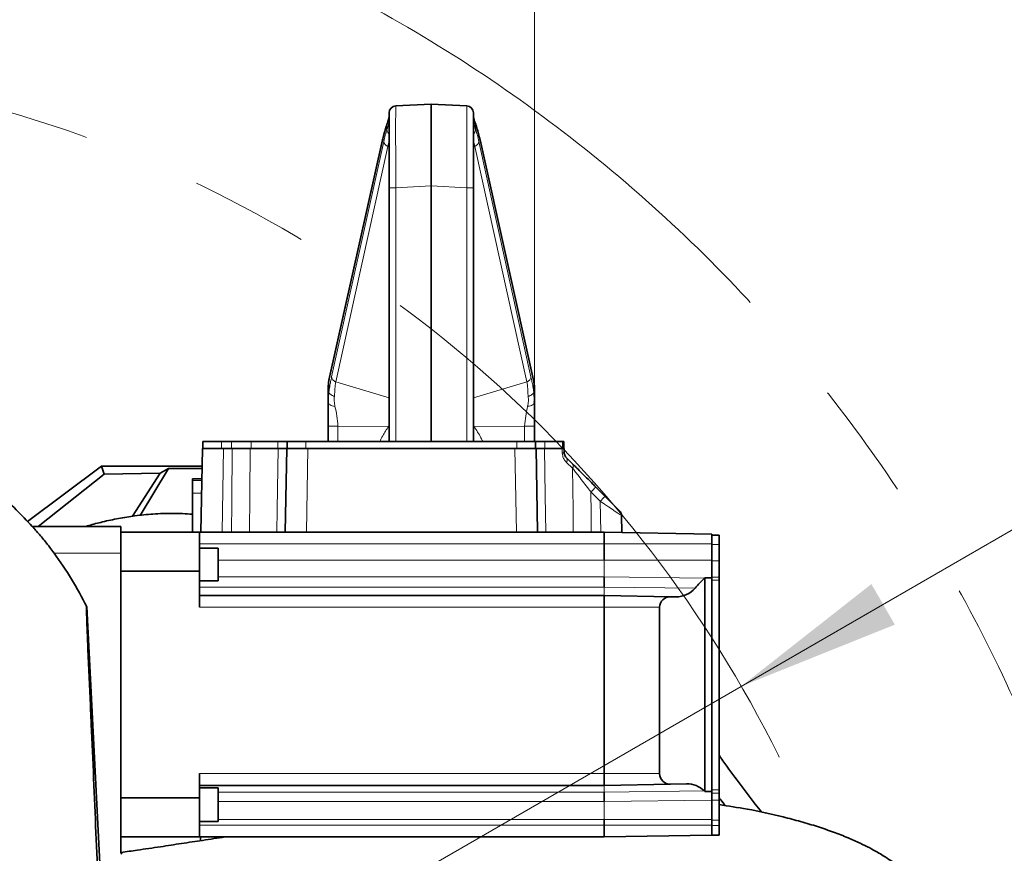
# Model space of a CAD drawing. Header units: millimetres. Extents: x 0 to 12429, y 0 to 8400.
# Tile 76 of 139: x 7220 to 7640, y 1815 to 2171. Entities that reach past the tile are written whole.
import ezdxf

# ---------------------------------------------------------------- set-up
doc = ezdxf.new("R2010")
doc.units = ezdxf.units.MM
doc.header["$LTSCALE"] = 20
doc.linetypes.add('CENTERX2', pattern=[20.32, 12.7, -2.54, 2.54, -2.54])
doc.styles.add('SLDTEXTSTYLE0', font='TXT', dxfattribs={"width": 0.605})
doc.dimstyles.new('SLDDIMSTYLE0', dxfattribs={"dimtxt": 70, "dimasz": 70, "dimexe": 0, "dimexo": 0.0625, "dimgap": 17.5, "dimtad": 0, "dimtih": 1, "dimtoh": 1, "dimdec": 1, "dimrnd": 1e-09, "dimzin": 12, "dimdsep": 46, "dimtxsty": 'SLDTEXTSTYLE0', "dimsah": 1, "dimcen": 0, "dimadec": 0, "dimazin": 3, "dimtfac": 1, "dimtofl": 0, "dimtmove": 0, "dimatfit": 3, "dimfxl": 1, "dimfrac": 2, "dimtolj": 1, "dimtzin": 12, "dimarcsym": 0})
doc.dimstyles.new('SLDDIMSTYLE3', dxfattribs={"dimtxt": 70, "dimasz": 70, "dimexe": 0, "dimexo": 0.0625, "dimgap": 17.5, "dimtad": 1, "dimdec": 1, "dimrnd": 1e-09, "dimzin": 12, "dimdsep": 46, "dimtxsty": 'SLDTEXTSTYLE0', "dimsah": 1, "dimcen": 0.09, "dimadec": 0, "dimazin": 3, "dimtfac": 1, "dimtofl": 0, "dimtmove": 0, "dimatfit": 3, "dimfxl": 1, "dimfrac": 2, "dimtolj": 1, "dimtzin": 12, "dimarcsym": 0})

# ---------------------------------------------------------------- blocks, each defined once
blk = doc.blocks.new('_D')
at = {"color": 7, "linetype": 'Continuous', "lineweight": 0}
for p, q in [((7527.73, 1886.63), (7754.45, 2017.53)), ((7754.45, 2017.53), (8773.5, 2017.53)), ((7067, 1620.63), (7527.73, 1886.63))]:
    blk.add_line(p, q, dxfattribs=at)
at = {"color": 7, "linetype": 'Continuous', "lineweight": 18}
blk.add_solid([(7527.73, 1886.63), (7593.35, 1912.97), (7583.35, 1930.29)], dxfattribs=at)
at = {"color": 7, "linetype": 'Continuous', "lineweight": 18, "char_height": 70, "attachment_point": 1, "style": 'SLDTEXTSTYLE0'}
for s, insert in [('R532', (7784.45, 2322.62)), ('Smallest circumscribed', (7784.45, 2215.19)), ('radius axis 1 front side.', (7784.45, 2107.76))]:
    blk.add_mtext(s, dxfattribs=dict(at, insert=insert))
blk = doc.blocks.new('_D_59')
at = {"color": 7, "linetype": 'Continuous', "lineweight": 0}
for p, q in [((6694.5, 2001.72), (6694.5, 2405.13)), ((7439.5, 2001.72), (7439.5, 2405.13)), ((7439.5, 2375.13), (6694.5, 2375.13))]:
    blk.add_line(p, q, dxfattribs=at)
at = {"color": 7, "linetype": 'Continuous', "lineweight": 18}
for points in [[(6694.5, 2375.13), (6764.5, 2365.13), (6764.5, 2385.13)], [(7439.5, 2375.13), (7369.5, 2385.13), (7369.5, 2365.13)]]:
    blk.add_solid(points, dxfattribs=at)
at = {"color": 7, "linetype": 'Continuous', "lineweight": 18, "insert": (6986.79, 2465.36), "char_height": 70, "attachment_point": 1, "style": 'SLDTEXTSTYLE0'}
blk.add_mtext('745', dxfattribs=at)

msp = doc.modelspace()

# ---------------------------------------------------------------- linework, layer by layer
at = {"color": 7, "linetype": 'Continuous', "lineweight": 35}
for p, q in [((7380.344602, 2134.331473), (7395.501609, 2135.125819)), ((7395.501609, 2100.173785), (7395.501609, 2135.125819)), ((7395.501609, 2135.125819), (7410.658617, 2134.331473)), ((7377.501609, 2099.37944), (7377.501609, 2131.335585)), ((7413.501609, 2131.335585), (7413.501609, 2099.37944)), ((7374.696296, 2119.771002), (7351.833375, 2017.258804)), ((7439.169844, 2017.258804), (7416.306923, 2119.771002)), ((7377.501609, 1991.125819), (7377.501609, 2099.37944)), ((7395.501609, 2100.173785), (7395.501609, 1991.125819)), ((7413.501609, 2099.37944), (7413.501609, 1991.125819)), ((7351.501609, 2007.581913), (7351.501609, 2014.275222)), ((7439.501609, 2014.275222), (7439.501609, 2007.583571)), ((7351.501609, 2007.582138), (7351.540531, 2008.163363)), ((7351.595544, 2007.362082), (7351.501609, 2007.58004)), ((7351.506747, 2008.181249), (7351.548569, 2007.358531)), ((7439.501609, 2007.58351), (7439.411304, 2007.373836)), ((7439.454722, 2007.33207), (7439.496567, 2008.174931)), ((7439.463291, 2008.155698), (7439.501609, 2007.583675)), ((7351.501609, 1991.125819), (7351.501609, 1997.720119)), ((7439.501609, 1997.720119), (7439.501609, 1991.125819)), ((7297.18088, 1952.396214), (7297.804542, 1988.125819)), ((7297.804542, 1988.125819), (7298.27073, 1988.125819)), ((7298.001609, 1991.125819), (7298.001609, 1988.125819)), ((7298.001609, 1991.125819), (7306.001609, 1991.125819)), ((7298.27073, 1988.125819), (7303.944061, 1988.125819)), ((7303.944061, 1988.125819), (7306.803172, 1988.125819)), ((7306.001609, 1991.125819), (7310.164119, 1991.125819)), ((7306.803172, 1988.125819), (7310.541952, 1988.125819)), ((7310.164119, 1991.125819), (7318.616243, 1991.125819)), ((7318.248751, 1988.125819), (7330.1759, 1988.125819)), ((7318.616243, 1991.125819), (7330.041609, 1991.125819)), ((7330.041609, 1991.125819), (7334.001609, 1991.125819)), ((7333.18088, 1952.396214), (7333.804542, 1988.125819)), ((7333.804542, 1988.125819), (7334.27073, 1988.125819)), ((7334.001609, 1991.125819), (7334.001609, 1988.125819)), ((7334.001609, 1991.125819), (7342.001609, 1991.125819)), ((7334.27073, 1988.125819), (7339.944061, 1988.125819)), ((7339.944061, 1988.125819), (7342.803172, 1988.125819)), ((7342.001609, 1991.125819), (7432.001609, 1991.125819)), ((7342.803172, 1988.125819), (7431.200047, 1988.125819)), ((7431.200047, 1988.125819), (7434.059158, 1988.125819)), ((7432.001609, 1991.125819), (7440.001609, 1991.125819)), ((7434.059158, 1988.125819), (7439.732489, 1988.125819)), ((7439.732489, 1988.125819), (7440.198676, 1988.125819)), ((7440.001609, 1991.125819), (7440.001609, 1988.125819)), ((7440.001609, 1991.125819), (7443.961609, 1991.125819)), ((7440.198676, 1988.125819), (7440.822339, 1952.396214)), ((7443.827319, 1988.125819), (7451.363513, 1988.125819)), ((7443.961609, 1991.125819), (7451.449885, 1991.125819)), ((7451.449885, 1991.125819), (7452.001609, 1991.125819)), ((7452.001609, 1991.125819), (7452.001609, 1988.125819)), ((7452.198676, 1988.125819), (7452.229888, 1986.337713)), ((7453.108111, 1984.268749), (7455.639017, 1981.737843)), ((7223.155083, 1956.987263), (7254.737028, 1980.625819)), ((7255.877515, 1977.198809), (7254.737028, 1980.625819)), ((7254.737028, 1980.625819), (7297.673629, 1980.625819)), ((7283.375915, 1979.577663), (7271.27154, 1959.610349)), ((7279.799347, 1977.563384), (7283.375915, 1979.577663)), ((7283.375915, 1979.577663), (7297.655334, 1979.577663)), ((7227.716536, 1954.896214), (7255.877515, 1977.198809)), ((7255.877515, 1977.198809), (7279.799347, 1977.563384)), ((7279.799347, 1977.563384), (7267.898211, 1959.207156)), ((7297.577627, 1975.125819), (7293.501609, 1975.125819)), ((7293.501609, 1974.530452), (7293.501609, 1975.125819)), ((7293.501609, 1969.13354), (7293.501609, 1974.530452)), ((7465.734911, 1971.641949), (7469.714676, 1967.662185)), ((7293.501609, 1952.396214), (7293.501609, 1969.13354)), ((7469.714676, 1967.662185), (7475.820336, 1961.556524)), ((7476.698559, 1959.487561), (7476.824631, 1952.264899)), ((7225.185325, 1954.896214), (7263.001609, 1954.896214)), ((7263.001609, 1943.524245), (7263.001609, 1954.896214)), ((7296.501609, 1952.396214), (7263.001609, 1952.396214)), ((7296.501609, 1935.728398), (7296.501609, 1952.396214)), ((7296.501609, 1952.396214), (7469.301609, 1952.396214)), ((7469.301609, 1952.396214), (7469.301609, 1947.396214)), ((7515.301609, 1951.593281), (7469.301609, 1952.396214)), ((7515.301609, 1951.593281), (7515.301609, 1949.116458)), ((7518.301609, 1951.197972), (7515.301609, 1951.197972)), ((7518.301609, 1951.197972), (7518.301609, 1947.197972)), ((7469.301609, 1947.396214), (7469.301609, 1940.46221)), ((7515.301609, 1949.116458), (7515.301609, 1947.197972)), ((7515.301609, 1947.197972), (7515.301609, 1940.197972)), ((7518.301609, 1947.197972), (7518.301609, 1940.197972)), ((7263.001609, 1815.89327), (7263.001609, 1943.524245)), ((7304.501609, 1945.661455), (7296.501609, 1945.661455)), ((7304.501609, 1945.661455), (7304.501609, 1931.661455)), ((7515.301609, 1940.197972), (7515.301609, 1936.270121)), ((7518.301609, 1940.197972), (7518.301609, 1933.169291)), ((7263.001609, 1935.728398), (7296.501609, 1935.728398)), ((7296.501609, 1935.728398), (7296.501609, 1920.396214)), ((7469.301609, 1933.386744), (7469.301609, 1928.996214)), ((7515.301609, 1936.270121), (7515.301609, 1932.991093)), ((7296.501609, 1931.661455), (7304.501609, 1931.661455)), ((7512.301609, 1841.783952), (7512.301609, 1933.01215)), ((7512.301609, 1933.01215), (7515.301609, 1932.991093)), ((7515.301609, 1932.991093), (7515.301609, 1932.577443)), ((7515.301609, 1932.577443), (7515.301609, 1931.891349)), ((7515.301609, 1931.891349), (7515.301609, 1842.53255)), ((7518.301609, 1933.169291), (7518.301609, 1931.891349)), ((7518.301609, 1931.891349), (7518.301609, 1842.53255)), ((7296.501609, 1925.396214), (7469.301609, 1925.396214)), ((7469.301609, 1925.396214), (7469.301609, 1920.396214)), ((7497.551042, 1924.903118), (7469.301609, 1925.396214)), ((7497.551042, 1924.903118), (7499.922924, 1924.861717)), ((7248.422327, 1920.625575), (7256.893241, 1756.519855)), ((7469.301609, 1920.396214), (7469.301609, 1849.396214)), ((7492.964071, 1849.396214), (7492.964071, 1920.396214)), ((7296.501609, 1849.396214), (7296.501609, 1839.06403)), ((7469.301609, 1849.396214), (7469.301609, 1844.396214)), ((7504.485045, 1845.010343), (7497.551042, 1844.88931)), ((7296.501609, 1844.396214), (7469.301609, 1844.396214)), ((7304.501609, 1843.323463), (7296.501609, 1843.323463)), ((7304.501609, 1843.323463), (7304.501609, 1828.938481)), ((7497.551042, 1844.88931), (7469.301609, 1844.396214)), ((7469.301609, 1841.46288), (7469.301609, 1837.451845)), ((7515.301609, 1841.80577), (7512.301609, 1841.783952)), ((7515.301609, 1842.53255), (7515.301609, 1841.846456)), ((7515.301609, 1841.846456), (7515.301609, 1841.80577)), ((7515.301609, 1841.80577), (7515.301609, 1841.780644)), ((7515.301609, 1841.780644), (7515.301609, 1841.09173)), ((7515.301609, 1841.09173), (7515.301609, 1838.021978)), ((7518.301609, 1842.53255), (7518.301609, 1841.09173)), ((7518.301609, 1841.09173), (7518.301609, 1838.021978)), ((7296.501609, 1839.06403), (7263.001609, 1839.06403)), ((7296.501609, 1822.396214), (7296.501609, 1839.06403)), ((7515.301609, 1838.021978), (7515.301609, 1829.569854)), ((7518.301609, 1838.021978), (7518.301609, 1829.569854)), ((7296.501609, 1828.938481), (7304.501609, 1828.938481)), ((7469.301609, 1829.768096), (7469.301609, 1827.396214)), ((7515.301609, 1829.569854), (7515.301609, 1827.197972)), ((7518.301609, 1829.569854), (7518.301609, 1827.197972)), ((7469.301609, 1827.396214), (7469.301609, 1822.396214)), ((7515.301609, 1827.197972), (7515.301609, 1823.197972)), ((7518.301609, 1827.197972), (7518.301609, 1823.197972)), ((7263.001609, 1822.396214), (7296.501609, 1822.396214)), ((7296.501609, 1822.396214), (7469.301609, 1822.396214)), ((7297.001609, 1822.396214), (7297.001609, 1820.800957)), ((7515.301609, 1823.199147), (7469.301609, 1822.396214)), ((7518.301609, 1823.197972), (7515.301609, 1823.197972))]:
    msp.add_line(p, q, dxfattribs=at)
at = {"color": 8, "linetype": 'Continuous', "lineweight": 18}
for p, q in [((7376.584572, 2124.148073), (7376.584572, 2125.891241)), ((7414.418647, 2125.891241), (7414.418647, 2124.148073)), ((7374.67021, 2119.117967), (7351.807289, 2016.605769)), ((7352.954744, 2018.648764), (7375.167108, 2119.066307)), ((7415.836111, 2119.066307), (7438.048475, 2018.648764)), ((7439.19593, 2016.605769), (7416.333009, 2119.117967)), ((7376.924112, 2117.02504), (7354.711747, 2016.607497)), ((7377.501609, 2116.755748), (7376.924112, 2117.02504)), ((7414.079107, 2117.02504), (7413.501609, 2116.755748)), ((7436.291472, 2016.607497), (7414.079107, 2117.02504)), ((7380.344602, 2099.37944), (7377.501609, 2099.37944)), ((7395.501609, 2100.173785), (7380.344602, 2099.37944)), ((7380.344602, 2099.37944), (7380.344602, 1991.125819)), ((7410.658617, 2099.37944), (7395.501609, 2100.173785)), ((7410.658617, 1991.125819), (7410.658617, 2099.37944)), ((7410.658617, 2099.37944), (7413.501609, 2099.37944)), ((7351.807289, 2016.605769), (7351.807289, 2012.146885)), ((7354.711747, 2016.607497), (7377.501609, 2009.743586)), ((7413.501609, 2009.743586), (7436.291472, 2016.607497)), ((7439.19593, 2012.146885), (7439.19593, 2016.605769)), ((7351.540531, 2008.163363), (7351.807289, 2012.146885)), ((7439.19593, 2012.146885), (7439.463291, 2008.155698)), ((7377.295711, 1997.504452), (7355.654453, 1997.720119)), ((7355.654453, 1997.720119), (7355.654453, 1991.125819)), ((7377.501609, 1997.313304), (7377.295711, 1997.504452)), ((7413.707508, 1997.504452), (7413.501609, 1997.313304)), ((7435.348766, 1997.720119), (7413.707508, 1997.504452)), ((7435.348766, 1991.125819), (7435.348766, 1997.720119)), ((7306.001609, 1991.125819), (7306.001609, 1988.125819)), ((7306.803172, 1988.125819), (7306.179509, 1952.396214)), ((7310.164119, 1991.125819), (7310.164119, 1988.125819)), ((7318.616243, 1991.125819), (7318.616243, 1988.125819)), ((7330.041609, 1991.125819), (7330.041609, 1988.125819)), ((7342.001609, 1991.125819), (7342.001609, 1988.125819)), ((7342.803172, 1988.125819), (7342.179509, 1952.396214)), ((7377.501609, 1991.331474), (7377.206544, 1991.125819)), ((7413.795867, 1991.125819), (7413.501609, 1991.33451)), ((7431.82371, 1952.396214), (7431.200047, 1988.125819)), ((7432.001609, 1991.125819), (7432.001609, 1988.125819)), ((7443.961609, 1991.125819), (7443.961609, 1988.125819)), ((7451.395027, 1986.337713), (7451.363513, 1988.125819)), ((7451.449885, 1991.125819), (7451.449885, 1988.125819)), ((7455.828399, 1979.66888), (7453.210709, 1982.199786)), ((7293.501609, 1974.530452), (7297.567234, 1974.530452)), ((7293.501609, 1969.13354), (7297.473031, 1969.13354)), ((7467.593355, 1965.593222), (7463.613591, 1969.572986)), ((7467.82371, 1952.396214), (7467.593355, 1965.593222)), ((7296.501609, 1947.396214), (7469.301609, 1947.396214)), ((7515.301609, 1947.396214), (7469.301609, 1947.396214)), ((7518.301609, 1947.197972), (7515.301609, 1947.197972)), ((7234.468834, 1943.524245), (7263.001609, 1943.524245)), ((7304.501609, 1940.46221), (7469.301609, 1940.46221)), ((7469.301609, 1940.46221), (7469.301609, 1933.386744)), ((7515.301609, 1940.46221), (7469.301609, 1940.46221)), ((7518.301609, 1940.197972), (7515.301609, 1940.197972)), ((7304.501609, 1933.386744), (7469.301609, 1933.386744)), ((7512.146193, 1932.857602), (7469.301609, 1933.386744)), ((7518.301609, 1933.169291), (7515.301609, 1933.169291)), ((7518.301609, 1931.891349), (7515.301609, 1931.891349)), ((7296.501609, 1928.996214), (7469.301609, 1928.996214)), ((7469.301609, 1928.996214), (7469.301609, 1925.396214)), ((7508.127406, 1928.562481), (7469.301609, 1928.996214)), ((7296.501609, 1920.396214), (7469.301609, 1920.396214)), ((7492.964071, 1920.396214), (7469.301609, 1920.396214)), ((7296.501609, 1849.396214), (7469.301609, 1849.396214)), ((7492.964071, 1849.396214), (7469.301609, 1849.396214)), ((7304.501609, 1841.46288), (7469.301609, 1841.46288)), ((7469.301609, 1844.396214), (7469.301609, 1841.46288)), ((7512.088947, 1841.990659), (7469.301609, 1841.46288)), ((7518.301609, 1842.53255), (7515.301609, 1842.53255)), ((7518.301609, 1841.09173), (7515.301609, 1841.09173)), ((7304.501609, 1837.451845), (7469.301609, 1837.451845)), ((7515.301609, 1838.068798), (7469.301609, 1837.451845)), ((7469.301609, 1837.451845), (7469.301609, 1829.768096)), ((7518.301609, 1838.021978), (7515.301609, 1838.021978)), ((7304.501609, 1829.768096), (7469.301609, 1829.768096)), ((7515.301609, 1829.768096), (7469.301609, 1829.768096)), ((7518.301609, 1829.569854), (7515.301609, 1829.569854)), ((7296.501609, 1827.396214), (7469.301609, 1827.396214)), ((7515.301609, 1827.396214), (7469.301609, 1827.396214)), ((7518.301609, 1827.197972), (7515.301609, 1827.197972)), ((7306.001609, 1822.396214), (7306.001609, 1822.167814))]:
    msp.add_line(p, q, dxfattribs=at)
at = {"color": 8, "linetype": 'Continuous', "lineweight": 18, "flags": 128}
for points in [[(7376.721564, 2126.922559), (7376.598652, 2126.426898), (7376.584572, 2125.891241)], [(7414.286027, 2126.910498), (7414.404567, 2126.426898), (7414.418647, 2125.891241)], [(7374.696472, 2119.771789), (7374.666117, 2119.595345), (7374.67021, 2119.117967)], [(7416.306747, 2119.771788), (7416.337102, 2119.595345), (7416.333009, 2119.117967)], [(7351.833375, 2017.258804), (7351.803196, 2017.083147), (7351.807289, 2016.605769)], [(7439.169844, 2017.258804), (7439.200023, 2017.083147), (7439.19593, 2016.605769)], [(7413.501609, 1997.95251), (7413.707485, 1997.504506), (7413.707508, 1997.504452), (7413.707508, 1997.504452)], [(7310.248928, 1952.396214), (7310.353503, 1965.167564), (7310.541952, 1988.125819)], [(7318.248751, 1988.125819), (7318.074054, 1968.12941), (7317.936954, 1952.396214)], [(7329.574898, 1952.396214), (7329.738534, 1962.12223), (7330.1759, 1988.125819)], [(7443.827319, 1988.125819), (7444.163634, 1968.12941), (7444.428328, 1952.396214)], [(7456.066295, 1952.396214), (7455.981571, 1962.12223), (7455.828399, 1979.66888)], [(7463.613591, 1969.572986), (7463.688365, 1960.452168), (7463.754312, 1952.396214)]]:
    msp.add_lwpolyline(points, dxfattribs=at)
at = {"color": 7, "linetype": 'CENTERX2', "lineweight": 18}
for radius in [633, 532]:
    msp.add_circle((7067.001609, 1620.625819), radius, dxfattribs=at)
at = {"color": 7, "linetype": 'Continuous', "lineweight": 35}
for centre, radius, start, end in [((7380.501609, 2131.335585), 3, 93, 180), ((7410.501609, 2131.335585), 3, 0, 87), ((7473.699016, 1959.435203), 3, 1, 45), ((7264.201609, 1815.89327), 1.2, 180, 225)]:
    msp.add_arc(centre, radius, start, end, dxfattribs=at)
at = {"color": 8, "linetype": 'Continuous', "lineweight": 18}
for centre, radius, start, end in [((7379.401666, 2124.433502), 2.831517, 185.78550049, 227.85273731), ((7411.601553, 2124.433502), 2.831517, 312.14726269, 354.21449951), ((7377.88918, 2119.632511), 2.780335, 191.75025328, 249.68965442), ((7413.114039, 2119.632511), 2.780335, 290.31034558, 348.24974672), ((7451.812457, 1969.198703), 17.144092, 88.60480343, 91.39519657), ((7451.623701, 1983.158113), 1.853911, 328.87399905, 36.80384871), ((7454.150844, 1980.558475), 1.898833, 332.06331842, 38.39661159), ((7506.412201, 1927.813296), 59.79626, 132.86433748, 135.70392569), ((7510.391965, 1923.833532), 59.79626, 132.86433748, 135.70392569)]:
    msp.add_arc(centre, radius, start, end, dxfattribs=at)
for centre, major_axis, ratio, start_param, end_param in [((7380.501609, 2099.29167), (-0.156974, 35.039805), 0.0044695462, 0.0002141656, 1.5682714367), ((7410.501609, 2099.29167), (0.156974, 35.039805), 0.0044695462, 4.7149138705, 6.2829711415), ((7380.858347, 2074.430877), (0.08593, 57.080155), 0.1760826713, 0.4477329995, 0.6717750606), ((7381.335396, 2071.998412), (-1.263602, 56.680377), 0.1628969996, 0.3989326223, 0.5873332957), ((7410.144872, 2074.430877), (-0.08593, 57.080155), 0.1760826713, 5.6114102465, 5.8354523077), ((7409.667823, 2071.998412), (1.263602, 56.680377), 0.1628969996, 5.6958520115, 5.8842526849), ((7384.289544, 2071.998412), (-2.663373, 53.980615), 0.174607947, 0.4902967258, 0.5756915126), ((7406.713674, 2071.998412), (2.663373, 53.980615), 0.174607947, 5.7074937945, 5.7928885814), ((7371.501609, 2015.405831), (19.955945, 2.0092), 0.6603344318, 2.9001464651, 3.0752067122), ((7419.501609, 2015.405831), (19.955945, -2.0092), 0.6603344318, 0.0663859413, 0.2414461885), ((7467.591495, 1965.542725), (9.107033, -6.055284), 0.003939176, 0.0027194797, 1.57321122)]:
    msp.add_ellipse(centre, major_axis=major_axis, ratio=ratio, start_param=start_param, end_param=end_param, dxfattribs=at)
at = {"color": 7, "linetype": 'Continuous', "lineweight": 35}
for centre, major_axis, start_param, end_param in [((7556.443013, 1887.396214), (63.478941, 0), 2.3431445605, 2.4358469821), ((7504.736389, 1940.46221), (10.618516, 0), 5.4847372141, 5.5053803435), ((7497.472349, 1920.396214), (4.508278, 0), 1.5533403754, 3.1415926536), ((7500.10686, 1935.396214), (10.537708, 0), 4.694933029, 5.5774396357), ((7497.472349, 1849.396214), (4.508278, 0), 3.1415926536, 4.7298449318), ((7504.670372, 1834.396214), (10.617364, 0), 0.7971882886, 1.5882522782), ((7556.443013, 1887.396214), (63.478941, 0), 3.9387809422, 3.943453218)]:
    msp.add_ellipse(centre, major_axis=major_axis, ratio=0.9998476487, start_param=start_param, end_param=end_param, dxfattribs=at)
for points, knots in [([(7376.723624, 2126.928174), (7376.595167, 2126.568862), (7376.210649, 2125.493315), (7375.610887, 2123.507444), (7375.072241, 2121.425937), (7374.777844, 2120.129983), (7374.696296, 2119.771002)], [0, 0, 0, 0, 0.17529326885, 0.52471404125, 0.86834503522, 1, 1, 1, 1]), ([(7377.492629, 2129.746712), (7377.492517, 2129.747224), (7377.490886, 2129.75462), (7377.480792, 2129.498387), (7377.381737, 2128.987157), (7377.146572, 2128.141135), (7376.913592, 2127.426028), (7376.733089, 2126.957463), (7376.72002, 2126.923535)], [0, 0, 0, 0, 0.0154216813, 0.2228516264, 0.4526881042, 0.7064333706, 0.978743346, 1, 1, 1, 1]), ([(7414.291185, 2126.911259), (7414.172794, 2127.235509), (7413.913389, 2127.945964), (7413.672359, 2128.783171), (7413.536948, 2129.397657), (7413.511057, 2129.720236), (7413.511153, 2129.729104), (7413.511177, 2129.731281)], [0, 0, 0, 0, 0.2155677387, 0.4723249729, 0.7122581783, 0.9293503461, 1, 1, 1, 1]), ([(7416.306923, 2119.771002), (7416.198799, 2120.244335), (7415.880742, 2121.636695), (7415.319295, 2123.763744), (7414.745356, 2125.631402), (7414.387356, 2126.628146), (7414.279595, 2126.928174)], [0, 0, 0, 0, 0.1741439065, 0.5122628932, 0.8531873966, 1, 1, 1, 1]), ([(7351.833375, 2017.258804), (7351.782676, 2017.012267), (7351.599455, 2016.121297), (7351.507752, 2015.121722), (7351.502318, 2014.372801), (7351.501609, 2014.275222)], [0, 0, 0, 0, 0.2496536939, 0.9022343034, 1, 1, 1, 1]), ([(7439.501609, 2014.275222), (7439.49727, 2014.525061), (7439.481575, 2015.428555), (7439.349726, 2016.425784), (7439.190054, 2017.165214), (7439.169844, 2017.258804)], [0, 0, 0, 0, 0.2502861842, 0.9051084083, 1, 1, 1, 1]), ([(7351.501609, 1997.720119), (7351.501609, 1998.282218), (7351.501609, 1999.430669), (7351.501609, 2001.171249), (7351.501609, 2003.092013), (7351.501609, 2005.255438), (7351.501609, 2006.769231), (7351.501609, 2007.581689)], [0, 0, 0, 0, 0.1614520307, 0.3298698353, 0.5072958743, 0.7355641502, 1, 1, 1, 1]), ([(7439.501609, 2007.583468), (7439.501609, 2007.029441), (7439.501609, 2005.970067), (7439.501609, 2004.402914), (7439.501609, 2002.533072), (7439.501609, 2000.324835), (7439.501609, 1998.567123), (7439.501609, 1997.720119)], [0, 0, 0, 0, 0.1807691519, 0.3456547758, 0.4952122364, 0.7567535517, 1, 1, 1, 1]), ([(7310.541952, 1988.125819), (7311.663601, 1988.125819), (7313.906899, 1988.125819), (7316.545802, 1988.125819), (7317.780648, 1988.125819), (7318.248751, 1988.125819)], [0, 0, 0, 0, 0.38306655, 0.7661337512, 1, 1, 1, 1]), ([(7330.1759, 1988.125819), (7330.968999, 1988.125819), (7332.555199, 1988.125819), (7333.647352, 1988.125819), (7333.761334, 1988.125819), (7333.804542, 1988.125819)], [0, 0, 0, 0, 0.3830665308, 0.766133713, 1, 1, 1, 1]), ([(7440.198676, 1988.125819), (7440.310851, 1988.125819), (7440.5352, 1988.125819), (7442.013673, 1988.125819), (7443.328787, 1988.125819), (7443.827319, 1988.125819)], [0, 0, 0, 0, 0.38306652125, 0.7661336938, 1, 1, 1, 1]), ([(7451.363513, 1988.125819), (7451.597484, 1988.125819), (7452.038172, 1988.125819), (7452.192243, 1988.125819), (7452.197997, 1988.125819), (7452.198676, 1988.125819)], [0, 0, 0, 0, 0.4995240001, 0.9408625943, 1, 1, 1, 1]), ([(7453.108111, 1984.268749), (7452.933311, 1984.465255), (7452.637499, 1984.797798), (7452.342903, 1985.490581), (7452.243266, 1986.01744), (7452.233236, 1986.257569), (7452.229888, 1986.337713)], [0, 0, 0, 0, 0.4500395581, 0.7615955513, 0.9204317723, 1, 1, 1, 1]), ([(7455.639017, 1981.737843), (7456.164094, 1981.212767), (7457.227991, 1980.148869), (7459.271732, 1978.105129), (7461.71016, 1975.666701), (7463.975566, 1973.401294), (7465.328526, 1972.048334), (7465.734911, 1971.641949)], [0, 0, 0, 0, 0.1818477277, 0.368455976, 0.6241313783, 0.8871011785, 1, 1, 1, 1]), ([(7225.171025, 1954.893383), (7222.92587, 1957.305327), (7218.319485, 1962.253912), (7213.225233, 1966.699093), (7210.613923, 1968.977689)], [0, 0, 0, 0, 0.48740069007, 1, 1, 1, 1]), ([(7293.503634, 1960.12169), (7290.727017, 1960.274116), (7285.126988, 1960.581538), (7276.931471, 1960.252434), (7269.211937, 1959.483555), (7262.030831, 1958.337189), (7255.46286, 1956.904121), (7250.851531, 1955.722467), (7248.540899, 1955.008396), (7248.177893, 1954.896214)], [0, 0, 0, 0, 0.1817755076, 0.3666144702, 0.5356415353, 0.688895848, 0.8418504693, 0.9751543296, 1, 1, 1, 1]), ([(7234.468834, 1943.524245), (7233.8602, 1944.336843), (7232.643016, 1945.961923), (7230.806515, 1948.291988), (7229.032757, 1950.459127), (7227.291178, 1952.513394), (7225.892841, 1954.104734), (7225.246255, 1954.826086), (7225.19943, 1954.879979), (7225.185325, 1954.896214)], [0, 0, 0, 0, 0.1469565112, 0.2938924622, 0.4448347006, 0.5955082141, 0.778712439, 0.9333379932, 1, 1, 1, 1]), ([(7248.422327, 1920.625575), (7246.362081, 1924.582234), (7242.225003, 1932.527402), (7237.061124, 1939.848847), (7234.468834, 1943.524245)], [0, 0, 0, 0, 0.4979955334, 1, 1, 1, 1]), ([(7256.243821, 1620.625818), (7256.243788, 1623.547907), (7256.243722, 1629.401965), (7256.244058, 1639.247697), (7256.242702, 1650.143021), (7256.250093, 1665.917666), (7256.170358, 1692.941485), (7255.514343, 1731.69407), (7254.146858, 1777.942113), (7252.389678, 1824.209431), (7250.890916, 1858.98939), (7249.925804, 1880.35416), (7249.564887, 1888.260076), (7249.281117, 1894.381353), (7249.016136, 1900.376207), (7248.782808, 1905.946089), (7248.589954, 1910.846723), (7248.44491, 1914.849721), (7248.347903, 1917.912419), (7248.302872, 1919.871521), (7248.308587, 1920.732942), (7248.374466, 1920.561249), (7248.404392, 1920.626463), (7248.421451, 1920.625619), (7248.422327, 1920.625575)], [0, 0, 0, 0, 0.02495341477, 0.04999120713, 0.08437968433, 0.11898853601, 0.18873767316, 0.32618648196, 0.46365863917, 0.60110435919, 0.73855434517, 0.77386007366, 0.79151294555, 0.80916683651, 0.82808705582, 0.84755441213, 0.8664747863, 0.88594368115, 0.90485483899, 0.92431508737, 0.94247343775, 0.96095794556, 0.99799537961, 1, 1, 1, 1]), ([(7518.301609, 1857.34908), (7518.863889, 1856.540913), (7521.631862, 1852.562491), (7526.82108, 1845.498882), (7532.357047, 1838.129939), (7535.583097, 1834.047993), (7536.481945, 1832.910674)], [0, 0, 0, 0, 0.09716054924, 0.47829880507, 0.85464276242, 1, 1, 1, 1]), ([(7518.301609, 1839.093987), (7518.537036, 1838.79447), (7519.429544, 1837.658992), (7520.355277, 1836.552811), (7521.03682, 1835.738418)], [0, 0, 0, 0, 0.2637801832, 1, 1, 1, 1]), ([(7625.046059, 1765.579463), (7624.93551, 1765.987619), (7624.486498, 1767.64541), (7623.750686, 1770.028402), (7622.890304, 1772.587384), (7622.252214, 1774.342847), (7621.694358, 1775.787674), (7621.137515, 1777.158848), (7620.487756, 1778.677096), (7619.645124, 1780.523029), (7618.626188, 1782.590547), (7617.11613, 1785.414814), (7615.136348, 1788.717236), (7612.532464, 1792.503794), (7609.653157, 1796.198493), (7606.373031, 1799.899651), (7602.929471, 1803.327575), (7599.46246, 1806.415947), (7595.813478, 1809.349792), (7592.118273, 1812.007155), (7588.686215, 1814.225196), (7585.689958, 1816.013462), (7582.433749, 1817.809139), (7578.299791, 1819.871443), (7573.182914, 1822.146296), (7567.149391, 1824.502329), (7560.371837, 1826.819255), (7553.154217, 1828.987554), (7543.203447, 1831.601544), (7531.526995, 1834.185945), (7522.316098, 1835.573464), (7518.301609, 1836.178202)], [0, 0, 0, 0, 0.0119266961, 0.0484421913, 0.0691601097, 0.0860220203, 0.0990081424, 0.1104380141, 0.1250962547, 0.1431388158, 0.1645368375, 0.1863530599, 0.2276604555, 0.2635408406, 0.3019723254, 0.3442603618, 0.3849148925, 0.4191080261, 0.4540730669, 0.4939265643, 0.5223942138, 0.5440357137, 0.5715292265, 0.6050192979, 0.6445053, 0.6896836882, 0.7366601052, 0.784172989, 0.8321382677, 0.9268389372, 1, 1, 1, 1]), ([(7307.505897, 1822.396214), (7304.295794, 1821.909384), (7298.111315, 1820.971473), (7288.892916, 1819.564034), (7279.60932, 1818.161397), (7271.022846, 1816.879017), (7265.451182, 1816.083738), (7263.167968, 1815.757841)], [0, 0, 0, 0, 0.217865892, 0.4197333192, 0.6241287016, 0.8459715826, 1, 1, 1, 1])]:
    msp.add_open_spline(points, degree=3, knots=knots, dxfattribs=at)
at = {"color": 8, "linetype": 'Continuous', "lineweight": 18}
for points, knots in [([(7377.501609, 2129.784943), (7377.459328, 2129.28318), (7377.373961, 2128.270122), (7376.849347, 2126.68916), (7376.584572, 2125.891241)], [0, 0, 0, 0, 0.4952946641, 1, 1, 1, 1]), ([(7376.584572, 2124.148073), (7376.845932, 2124.956424), (7377.372535, 2126.585134), (7377.458374, 2127.736715), (7377.501609, 2128.316751)], [0, 0, 0, 0, 0.4963141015, 1, 1, 1, 1]), ([(7414.418647, 2125.891241), (7414.158137, 2126.675354), (7413.632383, 2128.257835), (7413.545462, 2129.272859), (7413.501609, 2129.784943)], [0, 0, 0, 0, 0.4954964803, 1, 1, 1, 1]), ([(7413.501609, 2128.316751), (7413.543589, 2127.745913), (7413.628183, 2126.595591), (7414.153842, 2124.96799), (7414.418647, 2124.148073)], [0, 0, 0, 0, 0.4962412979, 1, 1, 1, 1]), ([(7351.807289, 2012.146885), (7351.854148, 2012.545834), (7351.951377, 2013.373623), (7352.129267, 2014.549762), (7352.323491, 2015.660869), (7352.520283, 2016.653313), (7352.729085, 2017.631018), (7352.872497, 2018.277823), (7352.954744, 2018.648764)], [0, 0, 0, 0, 0.15503930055, 0.32169434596, 0.5012075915, 0.66237736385, 0.806374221, 1, 1, 1, 1]), ([(7438.048475, 2018.648764), (7438.130693, 2018.277975), (7438.273593, 2017.633515), (7438.481357, 2016.662398), (7438.677504, 2015.676281), (7438.871831, 2014.56636), (7439.050743, 2013.383465), (7439.148658, 2012.549505), (7439.19593, 2012.146885)], [0, 0, 0, 0, 0.19354460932, 0.33639506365, 0.49594216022, 0.67596308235, 0.84356084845, 1, 1, 1, 1]), ([(7354.711747, 2016.607497), (7354.60504, 2016.003359), (7354.391804, 2014.796097), (7354.342909, 2012.641274), (7354.197795, 2011.111989), (7354.125669, 2010.351886)], [0, 0, 0, 0, 0.3350239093, 0.6694858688, 1, 1, 1, 1]), ([(7436.87755, 2010.351886), (7436.804185, 2011.117833), (7436.657417, 2012.650105), (7436.609521, 2014.804138), (7436.39749, 2016.006369), (7436.291472, 2016.607497)], [0, 0, 0, 0, 0.3332181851, 0.666601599, 1, 1, 1, 1]), ([(7354.125669, 2010.351886), (7353.835734, 2010.45663), (7353.246503, 2010.669502), (7352.545775, 2011.113549), (7352.024588, 2011.615566), (7351.87895, 2011.971665), (7351.807289, 2012.146885)], [0, 0, 0, 0, 0.2460276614, 0.5, 0.7539723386, 1, 1, 1, 1]), ([(7354.125669, 2010.351886), (7354.084802, 2009.685395), (7354.002086, 2008.336373), (7354.252963, 2006.866588), (7354.379893, 2006.122958)], [0, 0, 0, 0, 0.4940546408, 1, 1, 1, 1]), ([(7436.62249, 2006.123293), (7436.749579, 2006.869486), (7436.999872, 2008.339064), (7436.9179, 2009.687924), (7436.87755, 2010.351886)], [0, 0, 0, 0, 0.5077601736, 1, 1, 1, 1]), ([(7439.19593, 2012.146885), (7439.124269, 2011.971665), (7438.978631, 2011.615566), (7438.457444, 2011.113549), (7437.756716, 2010.669502), (7437.167485, 2010.45663), (7436.87755, 2010.351886)], [0, 0, 0, 0, 0.2460276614, 0.5, 0.7539723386, 1, 1, 1, 1]), ([(7354.379121, 2006.12077), (7353.977035, 2006.193043), (7353.155602, 2006.340689), (7352.240049, 2006.699589), (7351.689598, 2007.053783), (7351.618783, 2007.285907), (7351.595544, 2007.362082)], [0, 0, 0, 0, 0.2781421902, 0.5682238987, 0.858304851, 1, 1, 1, 1]), ([(7354.379543, 2006.120708), (7354.688362, 2004.738014), (7355.301404, 2001.993199), (7355.537359, 1999.137344), (7355.654453, 1997.720119)], [0, 0, 0, 0, 0.5037476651, 1, 1, 1, 1]), ([(7435.348766, 1997.720119), (7435.466514, 1999.131116), (7435.704882, 2001.987538), (7436.314542, 2004.733681), (7436.623045, 2006.123301)], [0, 0, 0, 0, 0.4939736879, 1, 1, 1, 1]), ([(7439.411304, 2007.373836), (7439.387431, 2007.294759), (7439.316437, 2007.059597), (7438.76343, 2006.702454), (7437.847046, 2006.343368), (7437.025384, 2006.195636), (7436.623188, 2006.123322)], [0, 0, 0, 0, 0.1461938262, 0.434755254, 0.7233174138, 1, 1, 1, 1]), ([(7373.591097, 1991.125819), (7373.962313, 1991.950801), (7374.983348, 1994.219925), (7376.3964, 1996.227053), (7377.295711, 1997.504452)], [0, 0, 0, 0, 0.3635686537, 1, 1, 1, 1]), ([(7377.295711, 1997.504452), (7377.295718, 1997.50447), (7377.360716, 1997.658412), (7377.431167, 1997.80547), (7377.501609, 1997.95251)], [0, 0, 0, 0, 0.0001179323, 1, 1, 1, 1]), ([(7413.707508, 1997.504452), (7414.779975, 1995.956425), (7416.182621, 1993.931809), (7417.206662, 1991.660484), (7417.447719, 1991.125819)], [0, 0, 0, 0, 0.7646021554, 1, 1, 1, 1]), ([(7451.395027, 1986.337713), (7451.437921, 1985.86951), (7451.530646, 1984.857397), (7452.175236, 1983.362121), (7452.841177, 1982.614592), (7453.210709, 1982.199786)], [0, 0, 0, 0, 0.27700958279, 0.59881083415, 1, 1, 1, 1]), ([(7463.613591, 1969.572986), (7463.300264, 1969.980019), (7462.279819, 1971.30565), (7460.541212, 1973.562647), (7458.677108, 1975.980303), (7457.082605, 1978.046332), (7456.24917, 1979.124534), (7455.828399, 1979.66888)], [0, 0, 0, 0, 0.1149193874, 0.3742708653, 0.6387880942, 0.8176372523, 1, 1, 1, 1])]:
    msp.add_open_spline(points, degree=3, knots=knots, dxfattribs=at)
for points in [[(7354.711747, 2016.607497), (7354.482129, 2016.723881), (7354.022892, 2016.956647), (7353.488013, 2017.458374), (7353.097905, 2018.031287), (7353.002464, 2018.442938), (7352.954744, 2018.648764)], [(7438.048475, 2018.648764), (7438.000755, 2018.442938), (7437.905314, 2018.031287), (7437.515206, 2017.458374), (7436.980327, 2016.956647), (7436.52109, 2016.723881), (7436.291472, 2016.607497)], [(7355.654453, 1997.720119), (7355.062918, 1997.720119), (7353.879847, 1997.720119), (7352.558998, 1997.720119), (7351.669655, 1997.720119), (7351.557625, 1997.720119), (7351.501609, 1997.720119)], [(7439.501609, 1997.720119), (7439.445594, 1997.720119), (7439.333564, 1997.720119), (7438.444221, 1997.720119), (7437.123372, 1997.720119), (7435.940301, 1997.720119), (7435.348766, 1997.720119)]]:
    msp.add_open_spline(points, degree=3, dxfattribs=at)

# ---------------------------------------------------------------- dimensions: what is measured, and where the dimension line sits
at = {"color": 7, "linetype": 'Continuous', "lineweight": 18}
dim = msp.add_linear_dim(base=(6694.501609, 2375.125819), p1=(7439.501609, 1997.720119), p2=(6694.501609, 1997.720119), dimstyle='SLDDIMSTYLE3', dxfattribs=at)
dim.commit()
dim.dimension.update_dxf_attribs({"geometry": '_D_59', "text_midpoint": (7067.001609, 2375.125819), "dimtype": 160})
dim = msp.add_radius_dim(center=(7067.001609, 1620.625819), mpoint=(7527.727124, 1886.625819), text='<>\\PSmallest circumscribed\\Pradius axis 1 front side.', dimstyle='SLDDIMSTYLE0', dxfattribs=at)
dim.commit()
dim.dimension.update_dxf_attribs({"geometry": '_D', "text_midpoint": (8278.974674, 2178.672372), "dimtype": 164})

doc.saveas('drawing.dxf')
